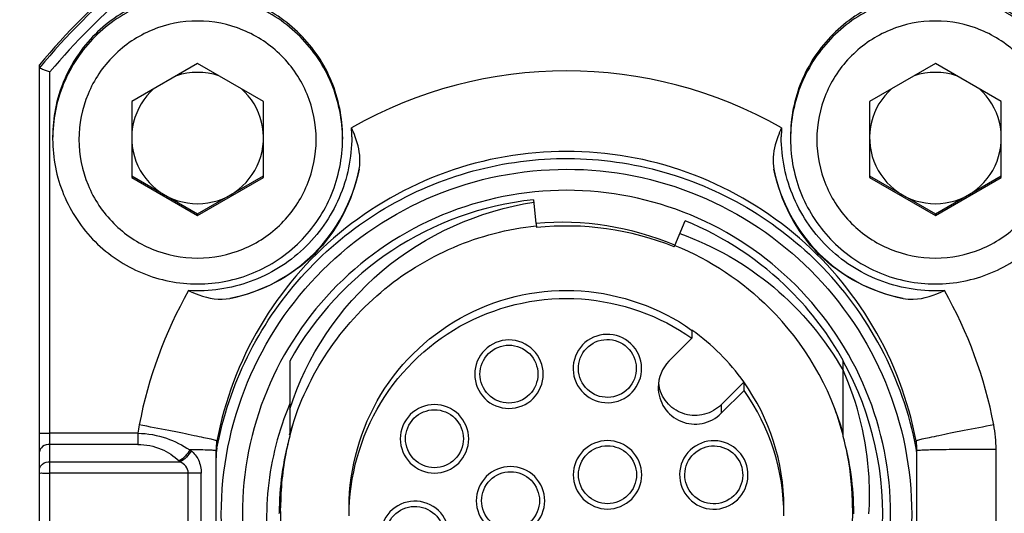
# Model space of a CAD drawing. Header units: millimetres. Extents: x 5828 to 6704, y 123 to 421.
# Tile 23 of 256: x 6384.736 to 6385.67, y 190.325 to 190.794. Entities that reach past the tile are written whole.
import ezdxf
from ezdxf import colors
from ezdxf.entities.mleader import LeaderData, LeaderLine
from ezdxf.math import Vec2, Vec3

# ---------------------------------------------------------------- set-up
doc = ezdxf.new("R2010")
doc.units = ezdxf.units.MM
for name, color, linetype in [('外形图', 7, 'Continuous'), ('多重引线', 7, 'Continuous'), ('尺寸标注', 7, 'Continuous')]:
    doc.layers.add(name, color=color, linetype=linetype)
doc.styles.get("Standard").update_dxf_attribs({"font": 'msyh.ttc'})
doc.styles.add('微软雅黑', font='msyh.ttc', dxfattribs={"height": 1.5})
doc.dimstyles.new('尺寸标注_1_20比例', dxfattribs={"dimtxt": 1.5, "dimasz": 1.25, "dimexe": 0.5, "dimexo": 0.4, "dimgap": 0.5, "dimtad": 1, "dimdec": 1, "dimlfac": 20, "dimdsep": 46, "dimtxsty": '微软雅黑', "dimcen": 0.09, "dimadec": 0, "dimazin": 0, "dimtp": 0.01, "dimtm": 0.01, "dimtfac": 1, "dimtdec": 1, "dimtofl": 0, "dimtmove": 0, "dimatfit": 3, "dimfxl": 1, "dimtolj": 1, "dimarcsym": 0})

# ---------------------------------------------------------------- blocks, each defined once
blk = doc.blocks.new('*D1099')
at = {"layer": 'Defpoints', "color": 0}
for p in [(6385.30447, 191.54881), (6370.13537, 186.94951), (6385.30451, 186.94951)]:
    blk.add_point(p, dxfattribs=at)
at = {"layer": '尺寸标注', "color": 0, "lineweight": -2}
for p, q in [((6384.90447, 191.54881), (6369.63537, 191.54881)), ((6370.13537, 190.29881), (6370.13537, 188.19951)), ((6384.90451, 186.94951), (6369.63537, 186.94951))]:
    blk.add_line(p, q, dxfattribs=at)
at = {"layer": '尺寸标注', "color": 0}
for points in [[(6370.34371, 190.29881), (6369.92704, 190.29881), (6370.13537, 191.54881)], [(6369.92704, 188.19951), (6370.34371, 188.19951), (6370.13537, 186.94951)]]:
    blk.add_solid(points, dxfattribs=at)
at = {"layer": '尺寸标注', "color": 0, "insert": (6368.8616, 189.3315), "char_height": 1.5, "attachment_point": 5, "rotation": 90, "style": '微软雅黑'}
blk.add_mtext('\\A1;\\A1;{\\fAlibaba PuHuiTi 3.0 55 Regular|b0|i0|c134|p18;92}', dxfattribs=at)

msp = doc.modelspace()

# ---------------------------------------------------------------- linework, layer by layer
at = {"layer": '外形图', "linetype": 'ByBlock'}
for p, q in [((6384.75449, 189.91754), (6384.75449, 190.75073)), ((6384.90449, 190.75212), (6384.84199, 190.71604)), ((6384.96699, 190.71604), (6384.90449, 190.75212)), ((6385.60449, 190.75212), (6385.54199, 190.71604)), ((6385.66699, 190.71604), (6385.60449, 190.75212)), ((6384.76449, 189.92099), (6384.76449, 190.74427)), ((6384.84199, 190.71604), (6384.84199, 190.64388)), ((6384.96699, 190.64388), (6384.96699, 190.71604)), ((6385.54199, 190.71604), (6385.54199, 190.64388)), ((6385.66699, 190.64388), (6385.66699, 190.71604)), ((6384.76699, 190.68258), (6384.76699, 190.68039)), ((6385.04199, 190.68258), (6385.04199, 190.68039)), ((6385.46699, 190.68258), (6385.46699, 190.68039)), ((6384.84199, 190.64549), (6384.90449, 190.60941)), ((6384.84199, 190.64388), (6384.90449, 190.6078)), ((6384.90449, 190.60941), (6384.96699, 190.64549)), ((6384.90449, 190.6078), (6384.96699, 190.64388)), ((6385.54199, 190.64549), (6385.60449, 190.60941)), ((6385.54199, 190.64388), (6385.60449, 190.6078)), ((6385.60449, 190.60941), (6385.66699, 190.64549)), ((6385.60449, 190.6078), (6385.66699, 190.64388)), ((6385.22313, 190.62278), (6385.22553, 190.60042)), ((6384.90449, 190.6078), (6384.90449, 190.60941)), ((6385.60449, 190.6078), (6385.60449, 190.60941)), ((6385.22558, 190.60042), (6385.22601, 190.59645)), ((6385.35737, 190.57952), (6385.36697, 190.60281)), ((6385.35657, 190.57817), (6385.35716, 190.57961)), ((6385.35737, 190.57952), (6385.35716, 190.57961)), ((6385.37321, 190.49925), (6385.37351, 190.49904)), ((6385.37347, 190.49898), (6385.37347, 190.49143)), ((6385.37347, 190.49143), (6385.35172, 190.46969)), ((6384.99199, 190.46968), (6384.99199, 190.39846)), ((6385.51699, 190.39809), (6385.51699, 190.4702)), ((6385.51683, 190.46092), (6385.51699, 190.46063)), ((6385.40122, 190.4284), (6385.42268, 190.44987)), ((6385.40122, 190.4202), (6385.42296, 190.44195)), ((6385.42296, 190.44195), (6385.42296, 190.44946)), ((6385.40122, 190.4284), (6385.40122, 190.4202)), ((6384.84793, 190.40133), (6384.76449, 190.40133)), ((6384.84793, 190.40133), (6384.84793, 190.39065)), ((6384.92286, 190.38717), (6384.92286, 190.39398)), ((6385.58612, 190.39398), (6385.58612, 190.38717)), ((6384.84793, 190.39065), (6384.76449, 190.39065)), ((6384.92199, 190.27112), (6384.92199, 190.3847)), ((6385.58699, 190.27112), (6385.58699, 190.3847)), ((6385.66199, 190.27925), (6385.66199, 190.38601)), ((6384.76449, 190.37416), (6384.88801, 190.37416)), ((6384.89572, 190.36347), (6384.76449, 190.36347)), ((6384.89572, 190.30091), (6384.89572, 190.36347)), ((6384.90791, 190.3008), (6384.90791, 190.36337)), ((6384.98199, 190.32528), (6384.98199, 190.32539)), ((6385.52699, 190.32495), (6385.52699, 190.32544))]:
    msp.add_line(p, q, dxfattribs=at)
for centre, radius, start, end in [((6385.2554, 190.33442), 0.65133, 129.72199, 140.26928), ((6385.2554, 190.33175), 0.65133, 129.72199, 140.26928), ((6385.25527, 190.33171), 0.64115, 130.0423, 139.94897), ((6385.25371, 190.33171), 0.64115, 40.05103, 49.9577), ((6385.25449, 190.33253), 0.41254, 60.36323, 119.63677), ((6384.9045, 190.68157), 0.06249, 131.55573, 48.44427), ((6385.6045, 190.68157), 0.06249, 131.55573, 48.44427), ((6384.90462, 190.68258), 0.14612, 359.99922, 3.34248), ((6385.56879, 190.64032), 0.12143, 155.2809, 159.64243), ((6385.60436, 190.68258), 0.14612, 176.65748, 180.00074), ((6384.9045, 190.68242), 0.15624, 281.32202, 348.66933), ((6385.60448, 190.68242), 0.15624, 191.33067, 258.67798), ((6385.25448, 190.32442), 0.3, 95.99751, 151.03977), ((6385.24939, 190.32458), 0.27686, 67.0925, 94.9453), ((6385.25462, 190.32541), 0.27255, 68.03394, 96.02661), ((6385.25456, 190.3245), 0.33743, 10.70343, 45.00514), ((6385.25704, 190.33167), 0.41519, 150.42344, 169.23509), ((6385.25337, 190.32357), 0.30166, 29.08345, 44.96491), ((6385.25241, 190.33185), 0.41469, 10.77476, 29.58641), ((6385.25478, 190.32744), 0.27221, 15.51065, 45.02509), ((6385.25347, 190.32955), 0.20769, 35.43505, 54.69306), ((6385.25459, 190.32447), 0.2999, 355.97299, 28.96067), ((6385.25455, 190.33062), 0.20619, 0.1579, 35.36657), ((6385.37646, 190.45315), 0.035, 186.74677, 193.1824), ((6385.25454, 190.32298), 0.2062, 0.0004, 35.23444), ((6385.2544, 190.33057), 0.27134, 14.74593, 20.28383), ((6384.972, 190.38608), 0.125, 169.33588, 172.99324), ((6385.25445, 190.33061), 0.27121, 163.28282, 165.3295), ((6385.53588, 190.38591), 0.12611, 0.04197, 10.72154), ((6384.97209, 190.38469), 0.0501, 169.30792, 179.98805), ((6385.25593, 190.32511), 0.27394, 164.46994, 179.94221), ((6385.25452, 190.33061), 0.27122, 14.56621, 14.74436), ((6385.25333, 190.32478), 0.27366, 0.13794, 15.53856), ((6385.5369, 190.38469), 0.05009, 0.01161, 10.69108), ((6384.85469, 190.32785), 0.07168, 52.55945, 53.76558), ((6384.97215, 190.37787), 0.05016, 169.31506, 179.99574), ((6385.25445, 190.33062), 0.27121, 166.84956, 168.66969), ((6385.25453, 190.33061), 0.27121, 10.58176, 12.10774), ((6385.53683, 190.37787), 0.05016, 0.00425, 10.68363), ((6384.84634, 190.33044), 0.0604, 46.37467, 47.62678), ((6385.25508, 190.33056), 0.27184, 168.68352, 179.98636), ((6385.25399, 190.33057), 0.27175, 0.01123, 10.57043)]:
    msp.add_arc(centre, radius, start, end, dxfattribs=at)
for points, knots in [([(6385.04199, 190.68258), (6385.04199, 190.70046), (6385.03483, 190.73661), (6385.00425, 190.78231), (6384.95848, 190.8129), (6384.90449, 190.82363), (6384.8505, 190.8129), (6384.80473, 190.78231), (6384.77415, 190.73661), (6384.76699, 190.70046), (6384.76699, 190.68258)], [0, 0, 0, 0, 0.124991, 0.249988, 0.374991, 0.5, 0.625009, 0.750012, 0.875009, 1, 1, 1, 1]), ([(6385.04199, 190.68039), (6385.04199, 190.69827), (6385.03483, 190.73443), (6385.00425, 190.78012), (6384.95848, 190.81072), (6384.90449, 190.82145), (6384.8505, 190.81072), (6384.80473, 190.78012), (6384.77415, 190.73443), (6384.76699, 190.69827), (6384.76699, 190.68039)], [0, 0, 0, 0, 0.124991, 0.249988, 0.374991, 0.5, 0.625009, 0.750012, 0.875009, 1, 1, 1, 1]), ([(6385.74199, 190.68258), (6385.74199, 190.70046), (6385.73483, 190.73661), (6385.70425, 190.78231), (6385.65848, 190.8129), (6385.60449, 190.82363), (6385.5505, 190.8129), (6385.50473, 190.78231), (6385.47415, 190.73661), (6385.46699, 190.70046), (6385.46699, 190.68258)], [0, 0, 0, 0, 0.124991, 0.249988, 0.374991, 0.5, 0.625009, 0.750012, 0.875009, 1, 1, 1, 1]), ([(6385.74199, 190.68039), (6385.74199, 190.69827), (6385.73483, 190.73443), (6385.70425, 190.78012), (6385.65848, 190.81072), (6385.60449, 190.82145), (6385.5505, 190.81072), (6385.50473, 190.78012), (6385.47415, 190.73443), (6385.46699, 190.69827), (6385.46699, 190.68039)], [0, 0, 0, 0, 0.124991, 0.249988, 0.374991, 0.5, 0.625009, 0.750012, 0.875009, 1, 1, 1, 1]), ([(6385.01699, 190.67996), (6385.01699, 190.69459), (6385.01113, 190.72417), (6384.98611, 190.76156), (6384.94866, 190.78659), (6384.90449, 190.79537), (6384.86032, 190.78659), (6384.82287, 190.76156), (6384.79785, 190.72417), (6384.79199, 190.69459), (6384.79199, 190.67996)], [0, 0, 0, 0, 0.124991, 0.249987, 0.374991, 0.5, 0.625009, 0.750013, 0.875009, 1, 1, 1, 1]), ([(6385.71699, 190.67996), (6385.71699, 190.69459), (6385.71113, 190.72417), (6385.68611, 190.76156), (6385.64866, 190.78659), (6385.60449, 190.79537), (6385.56032, 190.78659), (6385.52287, 190.76156), (6385.49785, 190.72417), (6385.49199, 190.69459), (6385.49199, 190.67996)], [0, 0, 0, 0, 0.124991, 0.249987, 0.374991, 0.5, 0.625009, 0.750013, 0.875009, 1, 1, 1, 1]), ([(6384.75449, 190.74807), (6384.75449, 190.74778), (6384.7561, 190.74772), (6384.75768, 190.74661), (6384.76099, 190.74562), (6384.76325, 190.74472), (6384.76449, 190.74427)], [0, 0, 0, 0, 0.082389, 0.306355, 0.628935, 1, 1, 1, 1]), ([(6384.76699, 190.68039), (6384.76699, 190.66251), (6384.77415, 190.62636), (6384.80473, 190.58066), (6384.8505, 190.55007), (6384.90449, 190.53933), (6384.95848, 190.55007), (6385.00425, 190.58066), (6385.03483, 190.62636), (6385.04199, 190.66251), (6385.04199, 190.68039)], [0, 0, 0, 0, 0.124994, 0.249992, 0.374994, 0.5, 0.625006, 0.750008, 0.875006, 1, 1, 1, 1]), ([(6384.79199, 190.67996), (6384.79199, 190.66533), (6384.79785, 190.63575), (6384.82287, 190.59836), (6384.86032, 190.57333), (6384.90449, 190.56455), (6384.94866, 190.57333), (6384.98611, 190.59836), (6385.01113, 190.63575), (6385.01699, 190.66533), (6385.01699, 190.67996)], [0, 0, 0, 0, 0.124991, 0.249987, 0.374991, 0.5, 0.625009, 0.750013, 0.875009, 1, 1, 1, 1]), ([(6385.05074, 190.68258), (6385.05074, 190.66286), (6385.04255, 190.62296), (6385.00764, 190.57324), (6384.95595, 190.5413), (6384.91564, 190.53545), (6384.89595, 190.5366)], [0, 0, 0, 0, 0.249981, 0.499974, 0.749982, 1, 1, 1, 1]), ([(6385.0577, 190.65172), (6385.0582, 190.65421), (6385.05929, 190.66465), (6385.05678, 190.67515), (6385.05407, 190.68256)], [0, 0, 0, 0, 0.243778, 1, 1, 1, 1]), ([(6385.45494, 190.68256), (6385.45401, 190.68003), (6385.45077, 190.67016), (6385.44978, 190.65929), (6385.45128, 190.65172)], [0, 0, 0, 0, 0.259088, 1, 1, 1, 1]), ([(6385.61303, 190.5366), (6385.59334, 190.53545), (6385.55303, 190.5413), (6385.50134, 190.57324), (6385.46644, 190.62296), (6385.45824, 190.66286), (6385.45824, 190.68258)], [0, 0, 0, 0, 0.250018, 0.500026, 0.750019, 1, 1, 1, 1]), ([(6385.46699, 190.68039), (6385.46699, 190.66251), (6385.47415, 190.62636), (6385.50473, 190.58066), (6385.5505, 190.55007), (6385.60449, 190.53933), (6385.65848, 190.55007), (6385.70425, 190.58066), (6385.73483, 190.62636), (6385.74199, 190.66251), (6385.74199, 190.68039)], [0, 0, 0, 0, 0.124994, 0.249992, 0.374994, 0.5, 0.625006, 0.750008, 0.875006, 1, 1, 1, 1]), ([(6385.49199, 190.67996), (6385.49199, 190.66533), (6385.49785, 190.63575), (6385.52287, 190.59836), (6385.56032, 190.57333), (6385.60449, 190.56455), (6385.64866, 190.57333), (6385.68611, 190.59836), (6385.71113, 190.63575), (6385.71699, 190.66533), (6385.71699, 190.67996)], [0, 0, 0, 0, 0.124991, 0.249987, 0.374991, 0.5, 0.625009, 0.750013, 0.875009, 1, 1, 1, 1]), ([(6385.58612, 190.39398), (6385.57893, 190.43203), (6385.55105, 190.50626), (6385.47419, 190.59636), (6385.37126, 190.65517), (6385.25449, 190.67557), (6385.13773, 190.65517), (6385.03479, 190.59636), (6384.95793, 190.50626), (6384.93005, 190.43203), (6384.92286, 190.39398)], [0, 0, 0, 0, 0.124992, 0.249989, 0.374992, 0.5, 0.625008, 0.750011, 0.875008, 1, 1, 1, 1]), ([(6384.92286, 190.38717), (6384.92851, 190.41705), (6384.94804, 190.47559), (6384.99969, 190.55209), (6385.06998, 190.61203), (6385.15375, 190.65093), (6385.24488, 190.66599), (6385.33672, 190.65608), (6385.42251, 190.62198), (6385.47163, 190.58463), (6385.49314, 190.56313)], [0, 0, 0, 0, 0.124989, 0.249983, 0.374981, 0.499984, 0.62499, 0.749997, 0.875, 1, 1, 1, 1]), ([(6385.02291, 190.0928), (6384.99279, 190.12291), (6384.94395, 190.19586), (6384.91849, 190.32432), (6384.94404, 190.45292), (6385.01689, 190.56191), (6385.12589, 190.63475), (6385.25451, 190.66029), (6385.38299, 190.63483), (6385.45594, 190.586), (6385.48606, 190.55589)], [0, 0, 0, 0, 0.124996, 0.249988, 0.374979, 0.499975, 0.624979, 0.749988, 0.874996, 1, 1, 1, 1]), ([(6385.0577, 190.65172), (6385.05176, 190.62187), (6385.02232, 190.56426), (6384.96467, 190.5349), (6384.93518, 190.52922)], [0, 0, 0, 0, 0.503326, 1, 1, 1, 1]), ([(6385.5738, 190.52922), (6385.54432, 190.5349), (6385.48666, 190.56426), (6385.45722, 190.62187), (6385.45128, 190.65172)], [0, 0, 0, 0, 0.496676, 1, 1, 1, 1]), ([(6385.47194, 190.54172), (6385.44366, 190.57), (6385.37517, 190.61586), (6385.25453, 190.63977), (6385.13375, 190.61579), (6385.0314, 190.5474), (6384.96299, 190.44506), (6384.93901, 190.3243), (6384.96292, 190.20368), (6385.00879, 190.1352), (6385.03708, 190.10692)], [0, 0, 0, 0, 0.125003, 0.250012, 0.375021, 0.500025, 0.625021, 0.750013, 0.875004, 1, 1, 1, 1]), ([(6384.99199, 190.42405), (6385.00777, 190.47422), (6385.06964, 190.56726), (6385.17135, 190.61251), (6385.22338, 190.62049)], [0, 0, 0, 0, 0.499809, 1, 1, 1, 1]), ([(6384.99185, 190.3997), (6384.99906, 190.42578), (6385.02145, 190.47609), (6385.07564, 190.53808), (6385.14564, 190.58143), (6385.19892, 190.59532), (6385.22582, 190.59817)], [0, 0, 0, 0, 0.250024, 0.500037, 0.750032, 1, 1, 1, 1]), ([(6385.36198, 190.59072), (6385.39425, 190.57934), (6385.45514, 190.54456), (6385.49987, 190.49064), (6385.51683, 190.46092)], [0, 0, 0, 0, 0.49997, 1, 1, 1, 1]), ([(6385.48606, 190.55589), (6385.51618, 190.52577), (6385.56502, 190.45283), (6385.59049, 190.32437), (6385.56495, 190.19576), (6385.49209, 190.08677), (6385.38308, 190.01393), (6385.25446, 189.98839), (6385.12598, 190.01385), (6385.05303, 190.06269), (6385.02291, 190.0928)], [0, 0, 0, 0, 0.124996, 0.249988, 0.374979, 0.499975, 0.624979, 0.749988, 0.874996, 1, 1, 1, 1]), ([(6384.89596, 190.5366), (6384.89913, 190.53514), (6384.9114, 190.52995), (6384.92545, 190.52734), (6384.93518, 190.52922)], [0, 0, 0, 0, 0.260909, 1, 1, 1, 1]), ([(6385.03708, 190.10692), (6385.06535, 190.07865), (6385.13386, 190.0328), (6385.25448, 190.0089), (6385.37524, 190.03289), (6385.47758, 190.10128), (6385.54598, 190.2036), (6385.56997, 190.32435), (6385.54607, 190.44496), (6385.50022, 190.51345), (6385.47194, 190.54172)], [0, 0, 0, 0, 0.125003, 0.250012, 0.375021, 0.500025, 0.625021, 0.750013, 0.875004, 1, 1, 1, 1]), ([(6385.04824, 190.33119), (6385.04834, 190.36821), (6385.0695, 190.44375), (6385.15497, 190.523), (6385.26904, 190.54695), (6385.34292, 190.52056), (6385.37321, 190.49925)], [0, 0, 0, 0, 0.249973, 0.499969, 0.749986, 1, 1, 1, 1]), ([(6385.5738, 190.52922), (6385.57699, 190.5286), (6385.59054, 190.52766), (6385.60375, 190.53234), (6385.61303, 190.5366)], [0, 0, 0, 0, 0.241183, 1, 1, 1, 1]), ([(6385.04824, 190.32299), (6385.04824, 190.36008), (6385.06927, 190.43583), (6385.15483, 190.51535), (6385.26915, 190.53935), (6385.34316, 190.51283), (6385.37347, 190.49143)], [0, 0, 0, 0, 0.249979, 0.499976, 0.74999, 1, 1, 1, 1]), ([(6385.23238, 190.45729), (6385.23238, 190.46558), (6385.22535, 190.48285), (6385.19988, 190.49325), (6385.17441, 190.48285), (6385.16738, 190.46558), (6385.16738, 190.45729)], [0, 0, 0, 0, 0.249987, 0.5, 0.750013, 1, 1, 1, 1]), ([(6385.30193, 190.494), (6385.29394, 190.49622), (6385.27541, 190.49406), (6385.25858, 190.4723), (6385.2618, 190.44498), (6385.27657, 190.43359), (6385.28456, 190.43138)], [0, 0, 0, 0, 0.250018, 0.500014, 0.749996, 1, 1, 1, 1]), ([(6385.28589, 190.43628), (6385.27913, 190.43816), (6385.26664, 190.4478), (6385.26391, 190.47091), (6385.27815, 190.48932), (6385.29383, 190.49115), (6385.30059, 190.48927)], [0, 0, 0, 0, 0.250005, 0.499986, 0.749981, 1, 1, 1, 1]), ([(6385.28456, 190.43138), (6385.29254, 190.42916), (6385.31107, 190.43132), (6385.3279, 190.45308), (6385.32468, 190.4804), (6385.30991, 190.49179), (6385.30193, 190.494)], [0, 0, 0, 0, 0.250018, 0.500014, 0.749996, 1, 1, 1, 1]), ([(6385.30059, 190.48927), (6385.30735, 190.4874), (6385.31984, 190.47776), (6385.32257, 190.45465), (6385.30833, 190.43624), (6385.29265, 190.43441), (6385.28589, 190.43628)], [0, 0, 0, 0, 0.250005, 0.499986, 0.749981, 1, 1, 1, 1]), ([(6385.17238, 190.45738), (6385.17238, 190.46439), (6385.17833, 190.47901), (6385.19988, 190.4878), (6385.22143, 190.47901), (6385.22738, 190.46439), (6385.22738, 190.45738)], [0, 0, 0, 0, 0.249987, 0.5, 0.750013, 1, 1, 1, 1]), ([(6385.54134, 190.3247), (6385.54211, 190.33632), (6385.54234, 190.38279), (6385.53106, 190.42923), (6385.51699, 190.46102)], [0, 0, 0, 0, 0.250878, 1, 1, 1, 1]), ([(6385.16738, 190.45729), (6385.16738, 190.449), (6385.17441, 190.43173), (6385.19988, 190.42133), (6385.22535, 190.43173), (6385.23238, 190.449), (6385.23238, 190.45729)], [0, 0, 0, 0, 0.249987, 0.5, 0.750013, 1, 1, 1, 1]), ([(6385.22738, 190.45738), (6385.22738, 190.45036), (6385.22143, 190.43575), (6385.19988, 190.42695), (6385.17833, 190.43575), (6385.17238, 190.45036), (6385.17238, 190.45738)], [0, 0, 0, 0, 0.249987, 0.5, 0.750013, 1, 1, 1, 1]), ([(6385.34147, 190.44494), (6385.34147, 190.43817), (6385.34563, 190.4243), (6385.36228, 190.41071), (6385.38367, 190.40854), (6385.39643, 190.41541), (6385.40122, 190.4202)], [0, 0, 0, 0, 0.24998, 0.499979, 0.749994, 1, 1, 1, 1]), ([(6385.40122, 190.4284), (6385.39688, 190.42407), (6385.38566, 190.41762), (6385.36641, 190.41788), (6385.34992, 190.4278), (6385.34379, 190.4392), (6385.34239, 190.44517)], [0, 0, 0, 0, 0.250004, 0.500017, 0.750019, 1, 1, 1, 1]), ([(6384.99199, 190.42941), (6384.98131, 190.40394), (6384.96738, 190.3495), (6384.971, 190.26556), (6384.99851, 190.18618), (6385.03133, 190.1406), (6385.05051, 190.12072)], [0, 0, 0, 0, 0.249987, 0.499983, 0.749988, 1, 1, 1, 1]), ([(6385.16173, 190.39602), (6385.16173, 190.40431), (6385.1547, 190.42159), (6385.12923, 190.43198), (6385.10377, 190.42159), (6385.09673, 190.40431), (6385.09673, 190.39602)], [0, 0, 0, 0, 0.249987, 0.5, 0.750013, 1, 1, 1, 1]), ([(6385.10173, 190.39611), (6385.10173, 190.40312), (6385.10769, 190.41774), (6385.12923, 190.42654), (6385.15078, 190.41774), (6385.15673, 190.40312), (6385.15673, 190.39611)], [0, 0, 0, 0, 0.249987, 0.5, 0.750013, 1, 1, 1, 1]), ([(6384.92286, 190.39398), (6384.92286, 190.39412), (6384.92215, 190.39422), (6384.9213, 190.3946), (6384.91943, 190.39501), (6384.91583, 190.3959), (6384.90965, 190.39723), (6384.90062, 190.39913), (6384.88958, 190.40137), (6384.87222, 190.40481), (6384.85856, 190.40744), (6384.84916, 190.40922)], [0, 0, 0, 0, 0.005381, 0.020134, 0.044251, 0.077524, 0.170192, 0.294604, 0.445986, 0.618525, 1, 1, 1, 1]), ([(6385.65983, 190.40922), (6385.65042, 190.40744), (6385.63676, 190.40481), (6385.6194, 190.40137), (6385.60836, 190.39913), (6385.59934, 190.39723), (6385.59315, 190.3959), (6385.58955, 190.39501), (6385.58768, 190.3946), (6385.58683, 190.39422), (6385.58612, 190.39412), (6385.58612, 190.39398)], [0, 0, 0, 0, 0.381475, 0.554014, 0.705396, 0.829808, 0.922476, 0.955749, 0.979866, 0.994619, 1, 1, 1, 1]), ([(6384.75449, 190.40151), (6384.75449, 190.40125), (6384.75606, 190.4017), (6384.75758, 190.40121), (6384.76094, 190.4014), (6384.76321, 190.40133), (6384.76449, 190.40133)], [0, 0, 0, 0, 0.076384, 0.293146, 0.617464, 1, 1, 1, 1]), ([(6384.84793, 190.40133), (6384.85711, 190.40112), (6384.87456, 190.39807), (6384.89014, 190.39003), (6384.89706, 190.38567)], [0, 0, 0, 0, 0.528862, 1, 1, 1, 1]), ([(6385.09673, 190.39602), (6385.09673, 190.38773), (6385.10377, 190.37046), (6385.12923, 190.36006), (6385.1547, 190.37046), (6385.16173, 190.38773), (6385.16173, 190.39602)], [0, 0, 0, 0, 0.249987, 0.5, 0.750013, 1, 1, 1, 1]), ([(6385.15673, 190.39611), (6385.15673, 190.38909), (6385.15078, 190.37448), (6385.12923, 190.36568), (6385.10769, 190.37448), (6385.10173, 190.38909), (6385.10173, 190.39611)], [0, 0, 0, 0, 0.249987, 0.5, 0.750013, 1, 1, 1, 1]), ([(6385.29338, 190.39437), (6385.28509, 190.39437), (6385.26782, 190.38734), (6385.25741, 190.36187), (6385.26782, 190.33641), (6385.28509, 190.32938), (6385.29338, 190.32938)], [0, 0, 0, 0, 0.250014, 0.5, 0.749986, 1, 1, 1, 1]), ([(6385.29338, 190.32938), (6385.30167, 190.32938), (6385.31895, 190.33641), (6385.32935, 190.36187), (6385.31895, 190.38734), (6385.30167, 190.39437), (6385.29338, 190.39437)], [0, 0, 0, 0, 0.250014, 0.5, 0.749986, 1, 1, 1, 1]), ([(6385.42553, 190.37041), (6385.42332, 190.3784), (6385.41192, 190.39317), (6385.38461, 190.39638), (6385.36284, 190.37956), (6385.36068, 190.36103), (6385.3629, 190.35305)], [0, 0, 0, 0, 0.249995, 0.500014, 0.750019, 1, 1, 1, 1]), ([(6384.76449, 190.39065), (6384.76204, 190.39065), (6384.75751, 190.38976), (6384.75449, 190.38561), (6384.75449, 190.3837)], [0, 0, 0, 0, 0.562669, 1, 1, 1, 1]), ([(6384.84793, 190.39065), (6384.85544, 190.39065), (6384.86996, 190.38787), (6384.88203, 190.37963), (6384.88705, 190.37506)], [0, 0, 0, 0, 0.524873, 1, 1, 1, 1]), ([(6384.92199, 190.3847), (6384.92199, 190.38484), (6384.92114, 190.38481), (6384.92018, 190.38505), (6384.91799, 190.3851), (6384.91384, 190.38533), (6384.90669, 190.38549), (6384.90057, 190.38562), (6384.89706, 190.38567)], [0, 0, 0, 0, 0.017422, 0.067138, 0.14907, 0.262385, 0.577926, 1, 1, 1, 1]), ([(6384.89827, 190.38477), (6384.90124, 190.38249), (6384.90645, 190.37589), (6384.90791, 190.36767), (6384.90791, 190.36337)], [0, 0, 0, 0, 0.465028, 1, 1, 1, 1]), ([(6385.29338, 190.33446), (6385.28637, 190.33446), (6385.27175, 190.34041), (6385.26295, 190.36196), (6385.27175, 190.38351), (6385.28637, 190.38945), (6385.29338, 190.38945)], [0, 0, 0, 0, 0.250014, 0.5, 0.749986, 1, 1, 1, 1]), ([(6385.29338, 190.38945), (6385.3004, 190.38945), (6385.31501, 190.38351), (6385.32381, 190.36196), (6385.31501, 190.34041), (6385.3004, 190.33446), (6385.29338, 190.33446)], [0, 0, 0, 0, 0.250014, 0.5, 0.749986, 1, 1, 1, 1]), ([(6385.36772, 190.35447), (6385.36584, 190.36123), (6385.36767, 190.3769), (6385.38608, 190.39114), (6385.4092, 190.38842), (6385.41884, 190.37592), (6385.42072, 190.36917)], [0, 0, 0, 0, 0.249982, 0.499986, 0.750005, 1, 1, 1, 1]), ([(6385.66199, 190.38601), (6385.65242, 190.38601), (6385.63853, 190.38596), (6385.62086, 190.3858), (6385.60963, 190.38565), (6385.60045, 190.38545), (6385.59414, 190.38529), (6385.59049, 190.38508), (6385.58857, 190.38502), (6385.58773, 190.38481), (6385.58699, 190.38482), (6385.58699, 190.3847)], [0, 0, 0, 0, 0.382459, 0.55525, 0.706712, 0.831029, 0.923433, 0.956514, 0.980402, 0.994893, 1, 1, 1, 1]), ([(6384.75449, 190.36721), (6384.75449, 190.36912), (6384.75751, 190.37326), (6384.76204, 190.37416), (6384.76449, 190.37416)], [0, 0, 0, 0, 0.437331, 1, 1, 1, 1]), ([(6384.89572, 190.36347), (6384.89557, 190.36581), (6384.89392, 190.37042), (6384.89003, 190.3732), (6384.88801, 190.37416)], [0, 0, 0, 0, 0.511628, 1, 1, 1, 1]), ([(6385.23386, 190.33722), (6385.23386, 190.34551), (6385.22683, 190.36278), (6385.20136, 190.37318), (6385.1759, 190.36278), (6385.16887, 190.34551), (6385.16887, 190.33722)], [0, 0, 0, 0, 0.249987, 0.5, 0.750013, 1, 1, 1, 1]), ([(6385.3629, 190.35305), (6385.36512, 190.34506), (6385.37651, 190.33029), (6385.40383, 190.32708), (6385.42559, 190.3439), (6385.42775, 190.36243), (6385.42553, 190.37041)], [0, 0, 0, 0, 0.249995, 0.500014, 0.750019, 1, 1, 1, 1]), ([(6385.42072, 190.36917), (6385.42259, 190.36241), (6385.42076, 190.34673), (6385.40235, 190.3325), (6385.37923, 190.33522), (6385.36959, 190.34771), (6385.36772, 190.35447)], [0, 0, 0, 0, 0.249982, 0.499986, 0.750005, 1, 1, 1, 1]), ([(6384.75449, 190.36365), (6384.75449, 190.36339), (6384.75606, 190.36384), (6384.75758, 190.36335), (6384.76094, 190.36355), (6384.76321, 190.36347), (6384.76449, 190.36347)], [0, 0, 0, 0, 0.076384, 0.293145, 0.617461, 1, 1, 1, 1]), ([(6384.90791, 190.36337), (6384.90711, 190.36338), (6384.90305, 190.36346), (6384.89899, 190.36347), (6384.89572, 190.36347)], [0, 0, 0, 0, 0.196602, 1, 1, 1, 1]), ([(6385.17387, 190.33731), (6385.17387, 190.34432), (6385.17982, 190.35894), (6385.20136, 190.36773), (6385.22291, 190.35894), (6385.22886, 190.34432), (6385.22886, 190.33731)], [0, 0, 0, 0, 0.249987, 0.5, 0.750013, 1, 1, 1, 1]), ([(6385.14292, 190.30855), (6385.14186, 190.31677), (6385.13266, 190.333), (6385.10607, 190.34004), (6385.08215, 190.32646), (6385.0774, 190.30843), (6385.07846, 190.30021)], [0, 0, 0, 0, 0.24999, 0.500007, 0.750017, 1, 1, 1, 1]), ([(6385.52574, 190.33062), (6385.52574, 190.29535), (6385.51162, 190.22402), (6385.45128, 190.13388), (6385.36099, 190.07352), (6385.25449, 190.05235), (6385.14799, 190.07352), (6385.0577, 190.13388), (6384.99737, 190.22402), (6384.98324, 190.29535), (6384.98324, 190.33062)], [0, 0, 0, 0, 0.124993, 0.24999, 0.374993, 0.5, 0.625007, 0.75001, 0.875007, 1, 1, 1, 1]), ([(6385.08342, 190.30093), (6385.08252, 190.30789), (6385.08654, 190.32315), (6385.10678, 190.33464), (6385.12928, 190.32868), (6385.13706, 190.31495), (6385.13796, 190.30799)], [0, 0, 0, 0, 0.249984, 0.499993, 0.75001, 1, 1, 1, 1]), ([(6385.16887, 190.33722), (6385.16887, 190.32893), (6385.1759, 190.31166), (6385.20136, 190.30126), (6385.22683, 190.31166), (6385.23386, 190.32893), (6385.23386, 190.33722)], [0, 0, 0, 0, 0.249987, 0.5, 0.750013, 1, 1, 1, 1]), ([(6385.22886, 190.33731), (6385.22886, 190.33029), (6385.22291, 190.31568), (6385.20136, 190.30688), (6385.17982, 190.31568), (6385.17387, 190.33029), (6385.17387, 190.33731)], [0, 0, 0, 0, 0.249987, 0.5, 0.750013, 1, 1, 1, 1])]:
    msp.add_open_spline(points, degree=3, knots=knots, dxfattribs=at)
for points in [[(6384.88472, 190.74085), (6384.89722, 190.74502), (6384.91176, 190.74502), (6384.92426, 190.74085)], [(6385.58472, 190.74085), (6385.59722, 190.74502), (6385.61176, 190.74502), (6385.62426, 190.74085)], [(6385.05407, 190.68256), (6385.053, 190.68546), (6385.05178, 190.68829), (6385.05049, 190.6911)], [(6385.4668, 190.53674), (6385.43858, 190.56495), (6385.40397, 190.58786), (6385.36697, 190.60281)], [(6385.3574, 190.57958), (6385.39067, 190.56603), (6385.42177, 190.54539), (6385.44718, 190.52001)], [(6385.35172, 190.46969), (6385.3454, 190.46338), (6385.34147, 190.45387), (6385.34147, 190.44494)], [(6384.89706, 190.38567), (6384.89488, 190.38132), (6384.89128, 190.37746), (6384.88705, 190.37506)], [(6384.89827, 190.38477), (6384.89606, 190.38037), (6384.89233, 190.3765), (6384.88801, 190.37416)]]:
    msp.add_open_spline(points, degree=3, dxfattribs=at)

# ---------------------------------------------------------------- dimensions: what is measured, and where the dimension line sits
at = {"layer": '尺寸标注'}
dim = msp.add_linear_dim(base=(6370.13537, 186.94951), p1=(6385.30447, 191.54881), p2=(6385.30451, 186.94951), angle=90, text='\\A1;{\\fAlibaba PuHuiTi 3.0 55 Regular|b0|i0|c134|p18;<>}', dimstyle='尺寸标注_1_20比例', dxfattribs=at)
dim.commit()
dim.dimension.update_dxf_attribs({"geometry": '*D1099', "text_midpoint": (6370.13537, 189.3315), "dimtype": 160})

# ---------------------------------------------------------------- leaders
at = {"layer": '多重引线'}
ml = msp.add_multileader_mtext('Standard', dxfattribs=at)
ml.set_content('{\\fAlibaba PuHuiTi 3.0 65 Medium|b0|i0|c134|p18;2×M4 depth8}')
ml.set_leader_properties(linetype='ByLayer')
ml.build(insert=Vec2(0, 0))
ml.multileader.update_dxf_attribs({"text_left_attachment_type": 5, "text_right_attachment_type": 5, "dogleg_length": 2, "arrow_head_size": 1.25})
ctx = ml.context
ctx.base_point, ctx.char_height, ctx.arrow_head_size, ctx.landing_gap_size, ctx.plane_origin = Vec3(6379.31188, 199.96573), 1.5, 1.25, 0.5, Vec3(6398.18476, 190.47512)
ctx.left_attachment, ctx.right_attachment, ctx.text_align_type = 5, 5, 2
notes = []
notes.append((ctx, [(0, (1, 1, 0), (6395.56764, 199.96573), (-1, 0), 2, [(0, [(6399.05449, 190.03363)], 0, [])])]))
ctx.mtext.insert, ctx.mtext.alignment, ctx.mtext.flow_direction = Vec3(6393.06764, 202.04066), 3, 5
for ctx, leaders in notes:
    for number, flags, end, landing, length, lines in leaders:
        leader = LeaderData()
        leader.index, (leader.has_last_leader_line, leader.has_dogleg_vector, leader.attachment_direction) = number, flags
        leader.last_leader_point, leader.dogleg_vector, leader.dogleg_length = Vec3(end), Vec3(landing), length
        for number, points, colour, breaks in lines:
            line = LeaderLine()
            line.index, line.vertices, line.color, line.breaks = number, Vec3.list(points), colors.encode_raw_color(colour), breaks
            leader.lines.append(line)
        ctx.leaders.append(leader)

doc.saveas('drawing.dxf')
